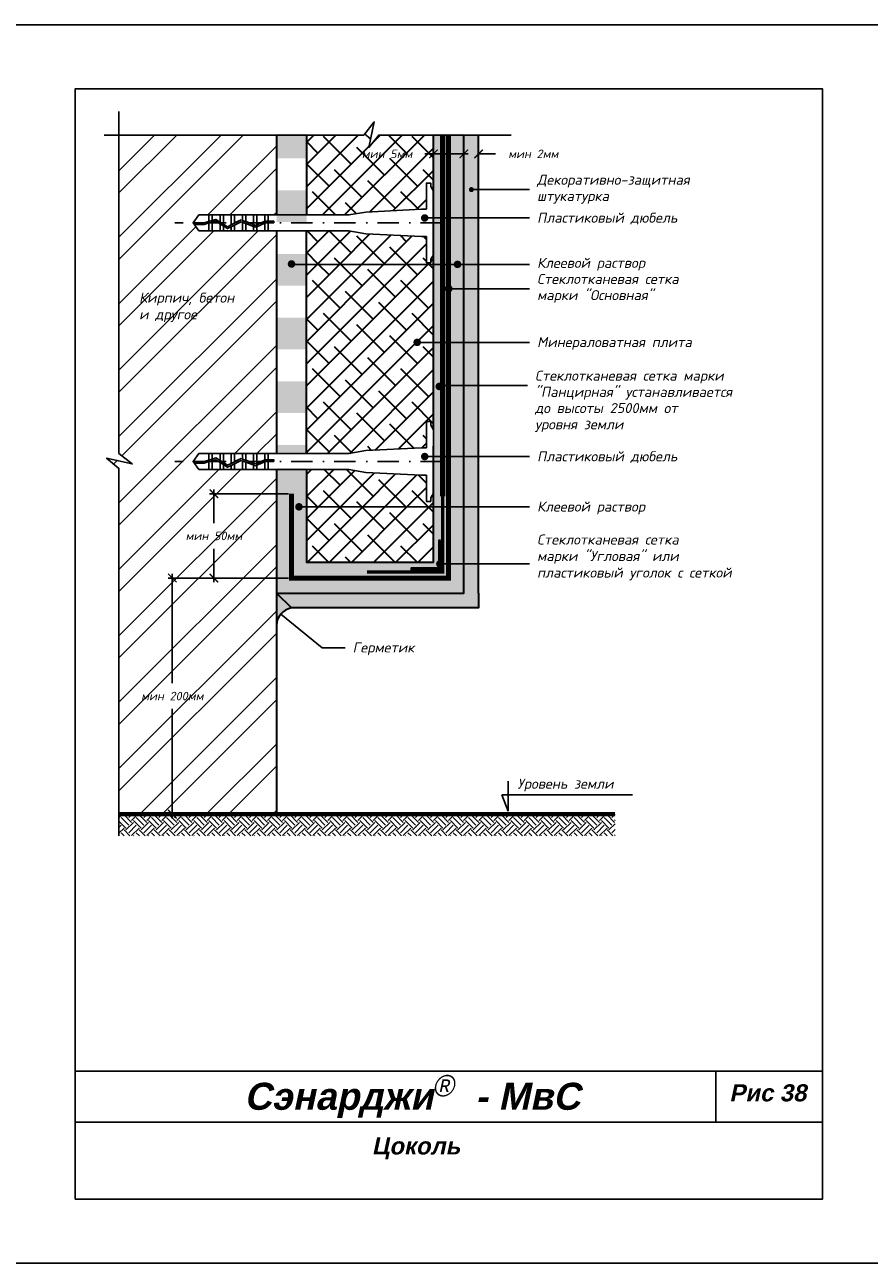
# Model space of a CAD drawing. Header units: inches. Extents: x 47 to 4151, y -1120 to 1902.
# Tile 73 of 93: x 1529 to 1726, y 610 to 900. Entities that reach past the tile are written whole.
import ezdxf

# ---------------------------------------------------------------- set-up
doc = ezdxf.new("R2010")
doc.units = ezdxf.units.IN
doc.header["$LTSCALE"] = 10
doc.header["$MEASUREMENT"] = 0
for name, pattern in [('DASHDOT', [1, 0.5, -0.25, 0, -0.25]), ('HIDDEN', [0.375, 0.25, -0.125]), ('HIDDENX2', [0.75, 0.5, -0.25])]:
    doc.linetypes.add(name, pattern=pattern)
for name, color, linetype, lineweight in [('dim', 160, 'Continuous', 15), ('Layer1', 108, 'Continuous', 30), ('ROOF', 180, 'Continuous', 30)]:
    doc.layers.add(name, color=color, linetype=linetype, lineweight=lineweight)
for name, color, linetype in [('DUBEL', 142, 'Continuous'), ('hatch', 240, 'Continuous'), ('ndp', 242, 'Continuous'), ('ramka', 248, 'Continuous')]:
    doc.layers.add(name, color=color, linetype=linetype)
doc.layers.add('list', color=5, linetype='Continuous', plot=False)
doc.styles.add('ndp', font='ARIALBD.TTF', dxfattribs={"oblique": 12})
doc.styles.add('style2', font='romans.shx', dxfattribs={"oblique": 12})
doc.dimstyles.new('1', dxfattribs={"dimtxt": 2, "dimasz": 2, "dimexe": 1, "dimexo": 0.7, "dimgap": 2, "dimtad": 0, "dimtih": 1, "dimtoh": 1, "dimdec": 4, "dimzin": 0, "dimdsep": 46, "dimtxsty": 'style2', "dimblk": 'ARCHTICK', "dimcen": 1.5, "dimdle": 1, "dimadec": 0, "dimazin": 0, "dimtfac": 1, "dimtdec": 4, "dimtofl": 0, "dimtmove": 0, "dimatfit": 2, "dimldrblk": 'DOTSMALL', "dimfxl": 1, "dimtolj": 1, "dimtzin": 0, "dimarcsym": 0})
pattern_1 = [(45, (843.029, 1.9256), (-2.592209, 2.592209), []), (135, (843.029, 1.9256), (-7.776626, 2.592209), [9.16484, -5.498905])]

# ---------------------------------------------------------------- blocks, each defined once
blk = doc.blocks.new('_ArchTick')
at = {"layer": 'DUBEL', "color": 0, "const_width": 0.15}
blk.add_lwpolyline([(-0.5, -0.5), (0.5, 0.5)], dxfattribs=at)
blk = doc.blocks.new('*D56')
at = {"layer": 'Defpoints', "color": 0}
for p in [(1634.99, 870.14), (1631.53, 868.39), (1634.99, 868.27)]:
    blk.add_point(p, dxfattribs=at)
at = {"layer": 'dim', "color": 0, "lineweight": -2}
for p, q in [((1631.53, 870.14), (1629.53, 870.14)), ((1631.53, 869.09), (1631.53, 871.14)), ((1634.99, 868.97), (1634.99, 871.14)), ((1634.99, 870.14), (1638.99, 870.14))]:
    blk.add_line(p, q, dxfattribs=at)
at = {"layer": 'dim', "color": 0, "lineweight": -2, "xscale": 2, "yscale": 2, "zscale": 2}
blk.add_blockref('_ArchTick', (1631.53, 870.14), dxfattribs=at)
at = {"layer": 'dim', "color": 0, "lineweight": -2, "xscale": 2, "yscale": 2, "zscale": 2, "rotation": 180}
blk.add_blockref('_ArchTick', (1634.99, 870.14), dxfattribs=at)
at = {"layer": 'dim', "color": 0, "insert": (1647.81, 870.14), "char_height": 2, "attachment_point": 5, "style": 'style2'}
blk.add_mtext('\\A1;{\\fRomanS|b0|i0|c204|p2;мин 2мм}', dxfattribs=at)
blk = doc.blocks.new('_DotSmall')
at = {"layer": 'DUBEL', "color": 0, "const_width": 0.5}
blk.add_lwpolyline([(-0.0625, 0, 1), (0.0625, 0, 1)], format="xyb", close=True, dxfattribs=at)
blk = doc.blocks.new('*D57')
at = {"layer": 'Defpoints', "color": 0}
for p in [(1624.43, 870.14), (1624.43, 868.97), (1631.53, 868.39)]:
    blk.add_point(p, dxfattribs=at)
at = {"layer": 'dim', "color": 0, "lineweight": -2}
for p, q in [((1624.43, 870.14), (1622.43, 870.14)), ((1624.43, 869.67), (1624.43, 871.14)), ((1632.53, 870.14), (1624.43, 870.14)), ((1631.53, 869.09), (1631.53, 871.14))]:
    blk.add_line(p, q, dxfattribs=at)
at = {"layer": 'dim', "color": 0, "lineweight": -2, "xscale": 2, "yscale": 2, "zscale": 2, "rotation": 180}
blk.add_blockref('_ArchTick', (1624.43, 870.14), dxfattribs=at)
at = {"layer": 'dim', "color": 0, "lineweight": -2, "xscale": 2, "yscale": 2, "zscale": 2}
blk.add_blockref('_ArchTick', (1631.53, 870.14), dxfattribs=at)
at = {"layer": 'dim', "color": 0, "insert": (1613.56, 870.14), "char_height": 2, "attachment_point": 5, "style": 'style2'}
blk.add_mtext('\\A1;{\\fRomanS|b0|i0|c204|p2;мин }5{\\fRomanS|b0|i0|c204|p2;мм}', dxfattribs=at)
blk = doc.blocks.new('*D58')
at = {"layer": 'Defpoints', "color": 0}
for p in [(1573, 790.55), (1591.17, 790.55), (1591.17, 770.82)]:
    blk.add_point(p, dxfattribs=at)
at = {"layer": 'dim', "color": 0, "lineweight": -2}
for p, q in [((1590.47, 790.55), (1572, 790.55)), ((1573, 791.55), (1573, 783.69)), ((1573, 769.82), (1573, 777.67)), ((1590.47, 770.82), (1572, 770.82))]:
    blk.add_line(p, q, dxfattribs=at)
at = {"layer": 'dim', "color": 0, "lineweight": -2, "xscale": 2, "yscale": 2, "zscale": 2}
for p, rotation in [((1573, 790.55), 90), ((1573, 770.82), 270)]:
    blk.add_blockref('_ArchTick', p, dxfattribs=dict(at, rotation=rotation))
at = {"layer": 'dim', "color": 0, "insert": (1573, 780.68), "char_height": 2, "attachment_point": 5, "style": 'style2'}
blk.add_mtext('\\A1;{\\fRomanS|b0|i0|c204|p2;мин 50мм}', dxfattribs=at)
blk = doc.blocks.new('*D59')
at = {"layer": 'Defpoints', "color": 0}
for p in [(1563.26, 770.82), (1581.24, 770.82), (1587.62, 715.53)]:
    blk.add_point(p, dxfattribs=at)
at = {"layer": 'dim', "color": 0, "lineweight": -2}
for p, q in [((1563.26, 771.82), (1563.26, 746.18)), ((1580.54, 770.82), (1562.26, 770.82)), ((1563.26, 714.53), (1563.26, 740.17)), ((1586.92, 715.53), (1562.26, 715.53))]:
    blk.add_line(p, q, dxfattribs=at)
at = {"layer": 'dim', "color": 0, "lineweight": -2, "xscale": 2, "yscale": 2, "zscale": 2}
for p, rotation in [((1563.26, 770.82), 90), ((1563.26, 715.53), 270)]:
    blk.add_blockref('_ArchTick', p, dxfattribs=dict(at, rotation=rotation))
at = {"layer": 'dim', "color": 0, "insert": (1563.26, 743.18), "char_height": 2, "attachment_point": 5, "style": 'style2'}
blk.add_mtext('\\A1;{\\fRomanS|b0|i0|c204|p2;мин 200мм}', dxfattribs=at)

msp = doc.modelspace()

# ---------------------------------------------------------------- hatches: boundary and pattern name
at = {"layer": 'hatch'}
h = msp.add_hatch(dxfattribs=at)
h.set_pattern_fill('ANSI32', color=256, scale=29.327494, style=0)
h.set_pattern_definition([(45, (-1485.61, 1562.577), (-7.776626, 7.776626), []), (45, (-1480.426, 1562.577), (-7.776626, 7.776626), [])])
h.paths.add_polyline_path([(1587.62206, 796.241361), (1585.715632, 796.241361), (1584.936409, 796.241361), (1582.309183, 796.241361), (1579.681958, 796.241361), (1577.833955, 796.241361), (1575.206729, 796.241361), (1571.800281, 796.241361), (1569.47353, 796.241361), (1568.130824, 798.104209), (1569.47353, 799.967057), (1571.800281, 799.967057), (1572.579504, 799.967057), (1575.206729, 799.967057), (1577.833955, 799.967057), (1580.461181, 799.967057), (1583.088406, 799.967057), (1585.715632, 799.967057), (1587.62206, 799.967057), (1587.62206, 852.112358), (1585.715632, 852.112358), (1584.936409, 852.112358), (1582.309183, 852.112358), (1579.681958, 852.112358), (1577.833955, 852.112358), (1575.206729, 852.112358), (1571.800281, 852.112358), (1569.47353, 852.112358), (1568.130824, 853.975207), (1569.47353, 855.838055), (1571.800281, 855.838055), (1572.579504, 855.838055), (1575.206729, 855.838055), (1577.833955, 855.838055), (1580.461181, 855.838055), (1583.088406, 855.838055), (1585.715632, 855.838055), (1587.62206, 855.838055), (1587.62206, 874.523737), (1550.756467, 874.523737), (1550.756467, 799.999469), (1553.87114, 797.544736), (1547.870128, 798.856898), (1550.756467, 796.484916), (1550.756467, 715.532917), (1587.62206, 715.532917)])
h.paths.add_polyline_path([(1564.716483, 782.190672), (1581.282137, 782.190672), (1581.282137, 779.172275), (1564.716483, 779.172275)], flags=24)
h.paths.add_polyline_path([(1554.014518, 744.68441), (1572.506585, 744.68441), (1572.506585, 741.666013), (1554.014518, 741.666013)], flags=24)
h.paths.add_polyline_path([(1555.048652, 830.137263), (1572.08653, 829.887913), (1572.83458, 833.407212), (1555.796702, 833.656562)], flags=24)
h.paths.add_polyline_path([(1554.811577, 833.899444), (1583.636314, 833.566977), (1584.633714, 838.259376), (1555.808977, 838.591843)], flags=24)
h = msp.add_hatch(dxfattribs=at)
h.set_pattern_fill('AR-CONC', color=256, scale=0.293275, style=0)
h.set_pattern_definition([(50, (-1485.61, 1562.577), (2.1035444, -0.1840363), [0.2199562, -2.4195183]), (355, (-1485.61, 1562.577), (-0.4069229, 2.205991), [0.175965, -1.9356146]), (100.4514, (-1485.4348, 1562.5616), (1.696623, 2.0219534), [0.186934, -2.0562741]), (46.1842, (-1485.61, 1563.1635), (3.1299506, -0.4854258), [0.3299343, -3.6292774]), (96.6356, (-1485.3492, 1563.123), (2.7411315, 2.8568436), [0.280401, -3.0844107]), (351.1842, (-1485.61, 1563.1635), (2.7411293, 2.8568457), [0.2639474, -2.903422]), (21, (-1485.3168, 1563.0169), (1.7505788, -1.1807803), [0.2199562, -2.4195183]), (326, (-1485.3168, 1563.0169), (0.7135829, 2.1266834), [0.175965, -1.9356146]), (71.4514, (-1485.171, 1562.9185), (2.4641624, 0.9459011), [0.186934, -2.0562741]), (37.5, (-1485.61006, 1562.577), (0.0356618, 0.97629425), [0, -1.9121526, 0, -1.9649421, 0, -1.9429465]), (7.5, (-1485.6101, 1562.577), (0.77151703, 1.1567107), [0, -1.12031027, 0, -1.86816137, 0, -0.74051922]), (327.5, (-1486.26406, 1562.577), (1.56556743, -0.06614779), [0, -0.73318735, 0, -2.28754454, 0, -3.03539563]), (317.5, (-1486.5573, 1562.577), (1.7103389, 0.2935828), [0, -0.95314356, 0, -1.5191642, 0, -2.1555708])])
h.paths.add_polyline_path([(1634.987133, 810.828407), (1634.987133, 874.523737), (1631.531678, 874.523737), (1631.531678, 767.268205), (1587.62206, 767.268205), (1591.163743, 763.81275), (1634.987133, 763.81275), (1634.987133, 767.268205)])
h = msp.add_hatch(dxfattribs=at)
h.set_pattern_fill('DOTS', color=256, scale=7, style=0)
h.set_pattern_definition([(0, (843.02905, 1.92557), (0.21875, 0.4375), [0, -0.4375])])
h.paths.add_polyline_path([(1624.47045, 874.79783), (1624.47045, 801.795528), (1624.47045, 790.933687), (1624.47045, 774.6409), (1594.758033, 774.6409), (1594.758033, 796.515454), (1587.659432, 796.515454), (1587.659432, 767.542299), (1631.56905, 767.542299), (1631.56905, 874.79783)])
h.paths.add_polyline_path([(1626.101686, 779.848076), (1626.101686, 774.802569, -0.3248751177), (1626.40559, 774.384209, -0.3248751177), (1626.101686, 773.96585), (1626.101686, 773.009663), (1619.263273, 773.009663), (1619.263273, 773.417472), (1625.693877, 773.417472), (1625.693877, 774.038309, -0.2301352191), (1625.525765, 774.384209, -0.2301352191), (1625.693877, 774.73011), (1625.693877, 779.848076)], flags=16)
h.paths.add_polyline_path([(1594.758033, 801.999483), (1587.659432, 801.999483), (1587.659432, 800.241151), (1594.758033, 800.241151)], flags=17)
h.paths.add_polyline_path([(1594.758033, 816.902294), (1587.659432, 816.902294), (1587.659432, 809.450888), (1594.758033, 809.450888)])
h.paths.add_polyline_path([(1594.758033, 831.805104), (1587.659432, 831.805104), (1587.659432, 824.353699), (1594.758033, 824.353699)], flags=17)
h.paths.add_polyline_path([(1594.758033, 846.707915), (1587.659432, 846.707915), (1587.659432, 839.25651), (1594.758033, 839.25651)], flags=17)
h.paths.add_polyline_path([(1594.758033, 861.610726), (1587.659432, 861.610726), (1587.659432, 854.15932), (1594.758033, 854.15932)], flags=17)
h.paths.add_polyline_path([(1594.758033, 874.79783), (1587.659432, 874.79783), (1587.659432, 869.062131), (1594.758033, 869.062131)], flags=17)
msp.add_hatch(color=256, dxfattribs=at).paths.add_polyline_path([(1591.163743, 763.81275), (1587.62206, 767.268205), (1587.62206, 759.703419, -0.3496685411)])
h = msp.add_hatch(dxfattribs=at)
h.set_pattern_fill('EARTH', color=256, scale=10, angle=45, style=0)
h.set_pattern_definition([(45, (-1246.4324, 1562.577), (2e-16, 3.535534), [2.5, -2.5]), (45, (-1247.0953, 1563.24), (2e-16, 3.535534), [2.5, -2.5]), (45, (-1247.7582, 1563.9028), (2e-16, 3.535534), [2.5, -2.5]), (135, (-1247.7582, 1564.3447), (-3.535534, 4e-16), [2.5, -2.5]), (135, (-1247.0953, 1565.0077), (-3.535534, 4e-16), [2.5, -2.5]), (135, (-1246.4324, 1565.6706), (-3.535534, 4e-16), [2.5, -2.5])])
h.paths.add_polyline_path([(1666.95603, 715.532917), (1550.756467, 715.532917), (1550.756467, 710.45514), (1666.95603, 710.45514)])
at = {"layer": 'Layer1'}
msp.add_hatch(color=256, dxfattribs=at).paths.add_polyline_path([(1626.064314, 779.573983), (1625.656505, 779.573983), (1625.656505, 773.143379), (1619.225901, 773.143379), (1619.225901, 772.73557), (1626.064314, 772.73557)])
at = {"layer": 'ROOF'}
h = msp.add_hatch(dxfattribs=at)
h.set_pattern_fill('ANSI38', color=1, scale=29.327494, style=0)
h.set_pattern_definition(pattern_1)
h.paths.add_polyline_path([(1624.433078, 874.523737), (1611.627, 874.523737), (1609.255019, 871.637398), (1610.56718, 877.63841), (1608.112448, 874.523737), (1594.678924, 874.523737), (1594.678924, 855.838055), (1604.627256, 855.838055), (1608.589904, 856.513611), (1621.646411, 857.194956), (1622.782504, 857.194956), (1622.782504, 863.303621), (1623.803368, 863.303621), (1623.803368, 862.461992), (1624.433078, 861.419822)])
h.paths.add_polyline_path([(1607.179741, 871.646574), (1621.933078, 871.646574), (1621.933078, 868.628177), (1607.179741, 868.628177)], flags=24)
h = msp.add_hatch(dxfattribs=at)
h.set_pattern_fill('ANSI38', color=1, scale=29.327494, style=0)
h.set_pattern_definition(pattern_1)
h.paths.add_polyline_path([(1622.782504, 850.755457), (1621.646411, 850.755457), (1608.589904, 851.436802), (1604.627256, 852.112358), (1594.59781, 852.112358), (1594.59781, 844.232834), (1624.433078, 844.232834), (1624.433078, 846.530592), (1623.803368, 845.488421), (1623.803368, 844.646792), (1622.782504, 844.646792)])
h = msp.add_hatch(dxfattribs=at)
h.set_pattern_fill('ANSI38', color=1, scale=29.327494, style=0)
h.set_pattern_definition(pattern_1)
h.paths.add_polyline_path([(1624.433078, 825.999316), (1621.053905, 825.999316, -1), (1620.17408, 825.999316, -1), (1621.053905, 825.999316), (1624.433078, 825.999316), (1624.433078, 844.232834), (1594.59781, 844.232834), (1594.59781, 799.967057), (1604.627256, 799.967057), (1608.589904, 800.642614), (1621.646411, 801.323959), (1622.782504, 801.323959), (1622.782504, 807.432624), (1623.803368, 807.432624), (1623.803368, 806.590994), (1624.433078, 805.548824)])
h = msp.add_hatch(dxfattribs=at)
h.set_pattern_fill('ANSI38', color=1, scale=29.327494, style=0)
h.set_pattern_definition(pattern_1)
h.paths.add_polyline_path([(1622.782504, 794.884459), (1621.646411, 794.884459), (1608.589904, 795.565804), (1604.627256, 796.241361), (1594.691506, 796.241361), (1594.691506, 787.489973), (1624.403923, 787.489973), (1624.403923, 790.611343), (1623.803368, 789.617424), (1623.803368, 788.775794), (1622.782504, 788.775794)])
h = msp.add_hatch(dxfattribs=at)
h.set_pattern_fill('ANSI38', color=1, scale=29.327494, style=0)
h.set_pattern_definition(pattern_1)
h.paths.add_polyline_path([(1624.403923, 787.489973), (1594.691506, 787.489973), (1594.691506, 774.531338), (1624.403923, 774.531338)])

# ---------------------------------------------------------------- linework, layer by layer
at = {"layer": 'DUBEL', "linetype": 'DASHDOT'}
for p, q in [((1626.385875, 853.975207), (1563.818276, 853.975207)), ((1626.385875, 798.104209), (1563.818276, 798.104209))]:
    msp.add_line(p, q, dxfattribs=at)
at = {"layer": 'DUBEL', "linetype": 'HIDDEN', "const_width": 1.1731}
msp.add_lwpolyline([(1591.17136, 790.545441), (1591.17136, 770.817506), (1627.982378, 770.817506), (1627.982378, 874.523737)], dxfattribs=at)
at = {"layer": 'DUBEL'}
for points in [[(1621.646411, 850.755457), (1622.782504, 850.755457), (1622.782504, 844.646792), (1623.803368, 844.646792), (1623.803368, 845.488421), (1624.433078, 846.530592), (1624.433078, 861.419822), (1623.803368, 862.461992), (1623.803368, 863.303621), (1622.782504, 863.303621), (1622.782504, 857.194956), (1621.646411, 857.194956), (1608.589904, 856.513611), (1604.627256, 855.838055), (1585.715632, 855.838055), (1585.715632, 854.390087), (1587.006033, 854.390087), (1587.006033, 853.994656), (1585.715632, 853.994656), (1585.715632, 854.390087), (1585.715632, 852.112358), (1584.936409, 852.112358), (1584.936409, 853.915507), (1585.113004, 853.994656), (1585.715632, 853.975207), (1585.715632, 854.390087), (1585.028442, 854.390087), (1584.936409, 854.348838), (1584.936409, 855.838055), (1585.715632, 855.838055), (1583.088406, 855.838055), (1583.088406, 853.520572), (1584.936409, 854.348838), (1582.824861, 853.402452), (1582.309183, 853.591516), (1582.309183, 855.838055), (1583.088406, 855.838055), (1580.461181, 855.838055), (1580.461181, 854.269052), (1582.309183, 853.591516), (1579.681958, 854.55474), (1579.681958, 855.838055), (1580.461181, 855.838055), (1577.833955, 855.838055), (1577.833955, 853.975207), (1579.357265, 854.673783), (1577.054732, 853.507625), (1577.054732, 855.838055), (1577.833955, 855.838055), (1575.206729, 855.838055), (1575.206729, 853.975207), (1575.206729, 853.703283), (1576.211574, 853.080593), (1577.054732, 853.507625), (1576.211574, 853.080593), (1574.427506, 854.186158), (1574.427506, 855.838055), (1575.206729, 855.838055), (1572.579504, 855.838055), (1572.579504, 854.550978), (1573.432163, 854.80296), (1574.427506, 854.186158), (1573.432163, 854.80296), (1572.579504, 854.550978), (1572.579504, 855.838055), (1571.800281, 855.838055), (1571.800281, 854.320698), (1572.579504, 854.550978), (1571.800281, 854.320698), (1571.800281, 855.838055), (1569.47353, 855.838055), (1568.130824, 853.975207), (1570.631206, 853.975207), (1571.800281, 854.320698), (1571.800281, 853.975207), (1570.688413, 853.579776), (1568.415843, 853.579776), (1568.130824, 853.975207), (1569.47353, 852.112358), (1571.800281, 852.112358), (1571.800281, 853.908361), (1572.579504, 854.138641), (1572.579504, 852.112358), (1572.579504, 853.975207), (1572.579504, 854.138641), (1573.374401, 854.373554), (1574.427506, 853.720957), (1574.427506, 852.112358), (1571.800281, 852.112358), (1575.206729, 852.112358), (1575.206729, 853.238082), (1574.427506, 853.720957), (1576.192086, 852.627468), (1577.054732, 853.06437), (1577.054732, 852.112358), (1575.206729, 852.112358), (1577.833955, 852.112358), (1577.833955, 853.459021), (1577.054732, 853.06437), (1579.38256, 854.243339), (1580.461181, 853.847883), (1580.461181, 852.112358), (1577.833955, 852.112358), (1579.681958, 852.112358), (1579.681958, 853.975207), (1579.681958, 854.13357), (1579.681958, 852.112358), (1582.309183, 852.112358), (1582.309183, 853.170346), (1580.461181, 853.847883), (1582.839786, 852.975811), (1583.088406, 853.087241), (1583.088406, 852.112358), (1583.088406, 853.087241), (1584.936409, 853.915507), (1584.936409, 852.112358), (1582.309183, 852.112358), (1585.715632, 852.112358), (1604.627256, 852.112358), (1608.589904, 851.436802), (1621.646411, 850.755457)], [(1621.646411, 794.884459), (1622.782504, 794.884459), (1622.782504, 788.775794), (1623.803368, 788.775794), (1623.803368, 789.617424), (1624.433078, 790.659594), (1624.433078, 805.548824), (1623.803368, 806.590994), (1623.803368, 807.432624), (1622.782504, 807.432624), (1622.782504, 801.323959), (1621.646411, 801.323959), (1608.589904, 800.642614), (1604.627256, 799.967057), (1585.715632, 799.967057), (1585.715632, 798.519089), (1587.006033, 798.519089), (1587.006033, 798.123659), (1585.715632, 798.123659), (1585.715632, 798.519089), (1585.715632, 796.241361), (1584.936409, 796.241361), (1584.936409, 798.044509), (1585.113004, 798.123659), (1585.715632, 798.104209), (1585.715632, 798.519089), (1585.028442, 798.519089), (1584.936409, 798.47784), (1584.936409, 799.967057), (1585.715632, 799.967057), (1583.088406, 799.967057), (1583.088406, 797.649574), (1584.936409, 798.47784), (1582.824861, 797.531455), (1582.309183, 797.720519), (1582.309183, 799.967057), (1583.088406, 799.967057), (1580.461181, 799.967057), (1580.461181, 798.398055), (1582.309183, 797.720519), (1579.681958, 798.683742), (1579.681958, 799.967057), (1580.461181, 799.967057), (1577.833955, 799.967057), (1577.833955, 798.104209), (1579.357265, 798.802785), (1577.054732, 797.636627), (1577.054732, 799.967057), (1577.833955, 799.967057), (1575.206729, 799.967057), (1575.206729, 798.104209), (1575.206729, 797.832285), (1576.211574, 797.209595), (1577.054732, 797.636627), (1576.211574, 797.209595), (1574.427506, 798.31516), (1574.427506, 799.967057), (1575.206729, 799.967057), (1572.579504, 799.967057), (1572.579504, 798.67998), (1573.432163, 798.931963), (1574.427506, 798.31516), (1573.432163, 798.931963), (1572.579504, 798.67998), (1572.579504, 799.967057), (1571.800281, 799.967057), (1571.800281, 798.4497), (1572.579504, 798.67998), (1571.800281, 798.4497), (1571.800281, 799.967057), (1569.47353, 799.967057), (1568.130824, 798.104209), (1570.631206, 798.104209), (1571.800281, 798.4497), (1571.800281, 798.104209), (1570.688413, 797.708778), (1568.415843, 797.708778), (1568.130824, 798.104209), (1569.47353, 796.241361), (1571.800281, 796.241361), (1571.800281, 798.037363), (1572.579504, 798.267644), (1572.579504, 796.241361), (1572.579504, 798.104209), (1572.579504, 798.267644), (1573.374401, 798.502556), (1574.427506, 797.849959), (1574.427506, 796.241361), (1571.800281, 796.241361), (1575.206729, 796.241361), (1575.206729, 797.367084), (1574.427506, 797.849959), (1576.192086, 796.756471), (1577.054732, 797.193373), (1577.054732, 796.241361), (1575.206729, 796.241361), (1577.833955, 796.241361), (1577.833955, 797.588024), (1577.054732, 797.193373), (1579.38256, 798.372341), (1580.461181, 797.976885), (1580.461181, 796.241361), (1577.833955, 796.241361), (1579.681958, 796.241361), (1579.681958, 798.104209), (1579.681958, 798.262573), (1579.681958, 796.241361), (1582.309183, 796.241361), (1582.309183, 797.299349), (1580.461181, 797.976885), (1582.839786, 797.104813), (1583.088406, 797.216243), (1583.088406, 796.241361), (1583.088406, 797.216243), (1584.936409, 798.044509), (1584.936409, 796.241361), (1582.309183, 796.241361), (1585.715632, 796.241361), (1604.627256, 796.241361), (1608.589904, 795.565804), (1621.646411, 794.884459)]]:
    msp.add_lwpolyline(points, close=True, dxfattribs=at)
at = {"layer": 'hatch'}
for points in [[(1550.756467, 880.074156), (1550.756467, 799.999469), (1553.87114, 797.544736), (1547.870128, 798.856898), (1550.756467, 796.484916), (1550.756467, 710.45514)], [(1547.285203, 874.523737), (1608.112448, 874.523737), (1610.56718, 877.63841), (1609.255019, 871.637398), (1611.627, 874.523737), (1642.655168, 874.523737)]]:
    msp.add_lwpolyline(points, dxfattribs=at)
at = {"layer": 'hatch', "const_width": 1}
msp.add_lwpolyline([(1550.756467, 715.532917), (1666.95603, 715.532917)], dxfattribs=at)
at = {"layer": 'Layer1'}
for p, q in [((1587.62206, 874.523737), (1587.62206, 855.838055)), ((1594.678924, 874.522282), (1594.678924, 855.698078)), ((1624.433078, 805.613081), (1624.433078, 874.523737)), ((1587.62206, 852.112358), (1587.62206, 799.967057)), ((1594.59781, 852.174539), (1594.59781, 799.95868)), ((1587.62206, 796.241361), (1587.62206, 715.532917)), ((1587.62206, 767.268205), (1591.163743, 763.81275))]:
    msp.add_line(p, q, dxfattribs=at)
for points in [[(1587.62206, 767.268205), (1631.531678, 767.268205), (1631.531678, 874.523737)], [(1634.987133, 767.268205), (1634.987133, 767.268205), (1634.987133, 874.523737)], [(1634.987133, 767.268205), (1634.987133, 767.268205), (1634.987133, 810.828407)], [(1594.691506, 796.405892), (1594.691506, 774.531338), (1624.403923, 774.531338), (1624.403923, 801.685966)], [(1634.987133, 767.268205), (1634.987133, 763.81275), (1591.163743, 763.81275)]]:
    msp.add_lwpolyline(points, dxfattribs=at)
at = {"layer": 'Layer1', "linetype": 'HIDDENX2', "const_width": 1.3}
msp.add_lwpolyline([(1626.568218, 789.957455), (1626.568218, 874.523737)], dxfattribs=at)
at = {"layer": 'Layer1', "linetype": 'HIDDEN'}
msp.add_lwpolyline([(1626.568218, 789.957455, 0.75, 0.75, 0), (1626.568218, 772.231666, 0.75, 0.75, 0), (1608.842429, 772.231666, 0.75, 0.75, 0)], format="xyseb", dxfattribs=at)
at = {"layer": 'Layer1'}
msp.add_lwpolyline([(1626.064314, 779.573983), (1625.656505, 779.573983), (1625.656505, 773.143379), (1619.225901, 773.143379), (1619.225901, 772.73557), (1626.064314, 772.73557)], close=True, dxfattribs=at)
at = {"layer": 'Layer1', "const_width": 0.879825}
msp.add_lwpolyline([(1625.488393, 774.110116, 1), (1626.368218, 774.110116, 1)], format="xyb", close=True, dxfattribs=at)
at = {"layer": 'Layer1'}
msp.add_arc((1591.971694, 759.535517), 4.352874, 100.69689029, 177.78939352, dxfattribs=at)
at = {"layer": 'list'}
msp.add_lwpolyline([(1520.523751, 610.370459), (1730.523751, 610.370459), (1730.523751, 900.370459), (1520.523751, 900.370459)], close=True, dxfattribs=at)
at = {"layer": 'ndp'}
for p, q in [((1633.307258, 861.773742), (1646.942238, 861.773742)), ((1622.37823, 855.132686), (1646.942238, 855.132686)), ((1591.185224, 844.232834), (1646.942238, 844.232834)), ((1628.014178, 838.561615), (1646.942238, 838.561615)), ((1620.598768, 825.999316), (1646.942238, 825.999316)), ((1626.160135, 815.896661), (1646.461565, 815.896661)), ((1622.37823, 799.261689), (1646.942238, 799.261689)), ((1592.921289, 787.489973), (1646.942238, 787.489973)), ((1626.368218, 774.110116), (1646.942238, 774.110116)), ((1588.67445, 762.377292), (1598.386127, 754.494189)), ((1598.386127, 754.494189), (1603.739389, 754.494189)), ((1641.890815, 723.24311), (1641.890815, 716.211701)), ((1641.890815, 716.211701), (1640.466692, 720.053198)), ((1640.466692, 720.053198), (1671.054711, 720.053198))]:
    msp.add_line(p, q, dxfattribs=at)
for points, const_width in [([(1633.013983, 861.773742, 1), (1633.600533, 861.773742, 1)], 0.58655), ([(1621.938317, 855.132686, 1), (1622.818142, 855.132686, 1)], 0.879825), ([(1590.738166, 844.35349, 1), (1591.617991, 844.35349, 1)], 0.879825), ([(1629.623793, 844.267887, 1), (1630.503618, 844.267887, 1)], 0.879825), ([(1627.574266, 838.561615, 1), (1628.454091, 838.561615, 1)], 0.879825), ([(1620.17408, 825.999316, 1), (1621.053905, 825.999316, 1)], 0.879825), ([(1625.335834, 815.682726, 1), (1626.215659, 815.682726, 1)], 0.879825), ([(1621.938317, 799.261689, 1), (1622.818142, 799.261689, 1)], 0.879825), ([(1592.481376, 787.489973, 1), (1593.361201, 787.489973, 1)], 0.879825)]:
    msp.add_lwpolyline(points, format="xyb", close=True, dxfattribs=dict(at, const_width=const_width))
at = {"layer": 'ramka'}
for p, q in [((1715.523751, 655.370459), (1540.523751, 655.370459)), ((1690.523751, 655.370459), (1690.523751, 643.370459)), ((1715.523751, 643.370459), (1540.523751, 643.370459))]:
    msp.add_line(p, q, dxfattribs=at)
msp.add_lwpolyline([(1540.523751, 625.370459), (1715.523751, 625.370459), (1715.523751, 885.370459), (1540.523751, 885.370459)], close=True, dxfattribs=at)

# ---------------------------------------------------------------- texts
at = {"layer": 'ndp', "oblique": 12}
for s, height, style, p in [('Декоративно-защитная', 2.34619952, 'style2', (1648.695071, 862.897748)), ('штукатурка', 2.3461995, 'style2', (1648.695071, 859.099139)), ('Пластиковый дюбель', 2.34619952, 'style2', (1648.695071, 854.01967)), ('Клеевой раствор', 2.34619952, 'style2', (1648.695071, 843.448274)), ('Стеклотканевая сетка', 2.34619952, 'style2', (1648.695071, 839.68562)), ('марки "Основная"', 2.34619952, 'style2', (1648.695071, 835.887012)), ('Кирпич, бетон', 2.34619952, 'style2', (1555.479215, 835.297344)), ('и другое', 2.3461995, 'style2', (1555.479215, 831.381204)), ('Минераловатная плита', 2.34619952, 'style2', (1648.695071, 824.8863)), ('Стеклотканевая сетка марки', 2.34619952, 'style2', (1648.214398, 817.038806)), ('"Панцирная" устанавливается', 2.34619952, 'style2', (1648.214398, 813.240197)), ('до высоты 2500мм от ', 2.34619952, 'style2', (1648.214398, 809.441588)), ('уровня земли', 2.34619952, 'style2', (1648.214398, 805.64298)), ('Пластиковый дюбель', 2.34619952, 'style2', (1648.695071, 798.148672)), ('Клеевой раствор', 2.34619952, 'style2', (1648.695071, 786.376956)), ('Стеклотканевая сетка', 2.34619952, 'style2', (1648.695071, 778.659166)), ('марки "Угловая" или', 2.34619952, 'style2', (1648.695071, 774.790314)), ('пластиковый уголок с сеткой', 2.34619952, 'style2', (1648.695071, 770.921462)), ('Герметик', 2.3461995, 'style2', (1605.492222, 753.381172)), ('Уровень земли', 2.34619952, 'style2', (1644.098506, 721.472887)), ('Сэнарджи    - МвС', 6.33260053, 'ndp', (1580.10042, 646.294796)), ('Рис 38', 4, 'ndp', (1693.727131, 648.27251)), ('Цоколь', 4, 'ndp', (1609.993097, 635.832876))]:
    msp.add_text(s, height=height, dxfattribs=dict(at, style=style)).set_placement(p)
at = {"layer": 'ndp', "insert": (1624.163223, 654.433881), "char_height": 5, "attachment_point": 1, "style": 'style2'}
msp.add_mtext('{\\fCentury Gothic|b0|i0|c204|p32;®}', dxfattribs=at)

# ---------------------------------------------------------------- dimensions: what is measured, and where the dimension line sits
at = {"layer": 'dim'}
for base, p2, text, picture, middle in [((1624.433078, 870.137375), (1624.433078, 868.968677), '{\\fRomanS|b0|i0|c204|p2;мин }5{\\fRomanS|b0|i0|c204|p2;мм}', '*D57', (1613.556409, 870.137375)), ((1634.987133, 870.137375), (1634.987133, 868.268473), '{\\fRomanS|b0|i0|c204|p2;мин 2мм}', '*D56', (1647.806754, 870.137375))]:
    dim = msp.add_linear_dim(base=base, p1=(1631.531678, 868.38528), p2=p2, text=text, dimstyle='1', dxfattribs=at)
    dim.commit()
    dim.dimension.update_dxf_attribs({"geometry": picture, "text_midpoint": middle})
for base, p1, p2, text, picture, middle in [((1572.99931, 790.545441), (1591.17136, 770.817506), (1591.17136, 790.545441), '{\\fRomanS|b0|i0|c204|p2;мин 50мм}', '*D58', (1572.99931, 780.681473)), ((1563.260551, 770.817506), (1587.62206, 715.532917), (1581.235335, 770.817506), '{\\fRomanS|b0|i0|c204|p2;мин 200мм}', '*D59', (1563.260551, 743.175211))]:
    dim = msp.add_linear_dim(base=base, p1=p1, p2=p2, angle=90, text=text, dimstyle='1', dxfattribs=at)
    dim.commit()
    dim.dimension.update_dxf_attribs({"geometry": picture, "text_midpoint": middle})

doc.saveas('drawing.dxf')
